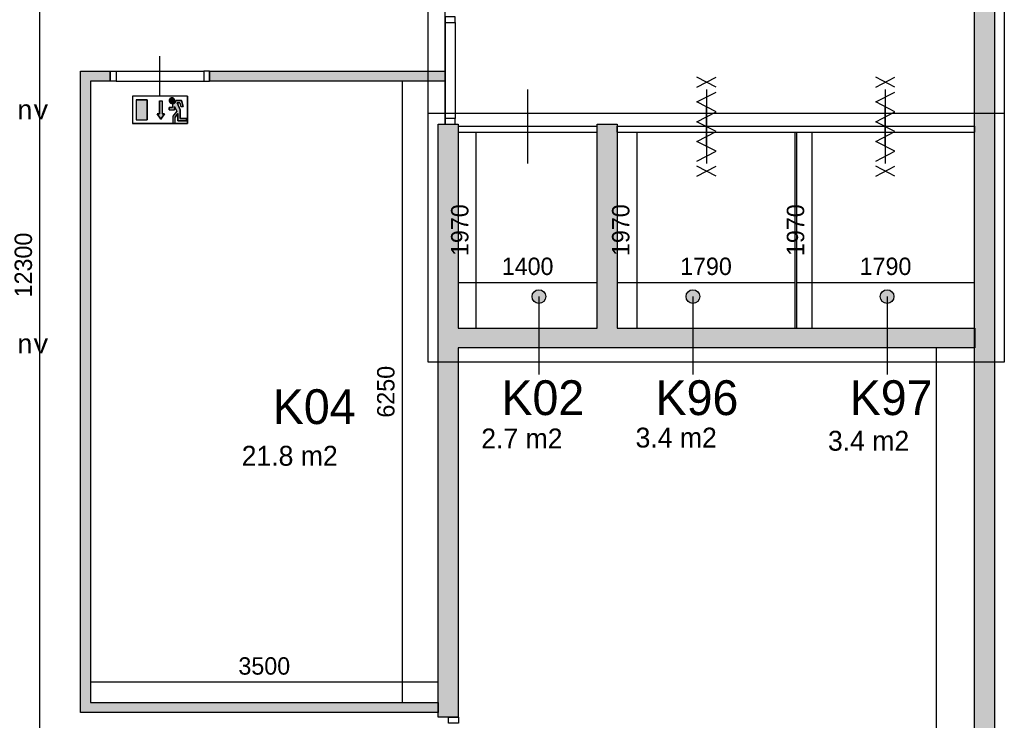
# Model space of a CAD drawing. Extents: x 319440 to 414317, y 3650 to 109188.
# Tile 19 of 46: x 352659 to 362568, y 20889 to 27937. Entities that reach past the tile are written whole.
import ezdxf
from ezdxf.enums import TextEntityAlignment as Align

# ---------------------------------------------------------------- set-up
doc = ezdxf.new("R2010")
doc.units = 0
doc.header["$MEASUREMENT"] = 0
doc.header["$PDMODE"] = 35
doc.header["$PDSIZE"] = -0.5
doc.layers.get('0').update_dxf_attribs({"linetype": 'CONTINUOUS'})
doc.layers.get('DEFPOINTS').update_dxf_attribs({"linetype": 'CONTINUOUS'})
for name, color, linetype in [('AA$1A---_ARCEER', 252, 'CONTINUOUS'), ('AL22----_BINNENWAND', 252, 'CONTINUOUS'), ('AL31----_BUITENKOZIJN', 252, 'CONTINUOUS'), ('AL32----_BINNENKOZIJN', 252, 'CONTINUOUS'), ('AM$1A---_MAATVOERING', 252, 'CONTINUOUS'), ('Brandweer', 252, 'CONTINUOUS'), ('brandweer NIEUW', 252, 'CONTINUOUS'), ('LAYER01', 252, 'CONTINUOUS'), ('M2', 252, 'CONTINUOUS'), ('OMPARTIMENTERING', 252, 'CONTINUOUS')]:
    doc.layers.add(name, color=color, linetype=linetype)
doc.styles.add('B-01', font='b-gbp')
doc.styles.add('MONOTXT', font='MONOTXT')
doc.dimstyles.new('BBA_STAND', dxfattribs={"dimtxt": 175, "dimasz": 1, "dimexe": 1, "dimexo": 0.001, "dimgap": 75, "dimtad": 1, "dimdec": 0, "dimzin": 0, "dimdsep": 46, "dimtxsty": 'B-01', "dimblk": 'NONE', "dimblk1": 'NONE', "dimblk2": 'PIJL1', "dimcen": 1, "dimse1": 1, "dimse2": 1, "dimclrd": 256, "dimclre": 1, "dimclrt": 256, "dimadec": 0, "dimazin": 0, "dimtfac": 1, "dimtdec": 0, "dimtmove": 0, "dimatfit": 0, "dimldrblk": 'PIJL1', "dimfxl": 1, "dimtolj": 1, "dimtzin": 0, "dimarcsym": 0})

# ---------------------------------------------------------------- blocks, each defined once
blk = doc.blocks.new('*D152')
at = {"layer": 'AM$1A---_MAATVOERING', "lineweight": -2, "transparency": 16777216}
blk.add_line((361884, 10269), (361884, 24634.5), dxfattribs=at)
at = {"layer": 'DEFPOINTS', "color": 0, "transparency": 16777216}
for p in [(361884, 24634.5), (361884, 24634.5), (361884, 10269)]:
    blk.add_point(p, dxfattribs=at)
at = {"layer": 'AM$1A---_MAATVOERING', "transparency": 16777216, "insert": (361721.5, 17451.8), "char_height": 175, "attachment_point": 5, "rotation": 90, "style": 'B-01'}
blk.add_mtext('\\A1;14366', dxfattribs=at)
blk = doc.blocks.new('_None')
blk = doc.blocks.new('PIJL1')
at = {"color": 1, "linetype": 'ByBlock'}
blk.add_line((0, 82.6), (0, -82.6), dxfattribs=at)
blk.add_solid([(-100, 16.7), (-100, -16.7), (0, 0)], dxfattribs=at)
blk = doc.blocks.new('*D156')
at = {"layer": 'AM$1A---_MAATVOERING', "lineweight": -2, "transparency": 16777216}
blk.add_line((358871, 26804.5), (358871, 24834.5), dxfattribs=at)
at = {"layer": 'DEFPOINTS', "color": 0, "transparency": 16777216}
for p in [(358670.4, 26804.5), (358670.4, 24834.5), (358871, 24834.5)]:
    blk.add_point(p, dxfattribs=at)
at = {"layer": 'AM$1A---_MAATVOERING', "transparency": 16777216, "insert": (358708.5, 25819.5), "char_height": 175, "attachment_point": 5, "rotation": 90, "style": 'B-01'}
blk.add_mtext('\\A1;1970', dxfattribs=at)
blk = doc.blocks.new('*D157')
at = {"layer": 'AM$1A---_MAATVOERING', "lineweight": -2, "transparency": 16777216}
blk.add_line((357251, 26804.5), (357251, 24834.5), dxfattribs=at)
at = {"layer": 'DEFPOINTS', "color": 0, "transparency": 16777216}
for p in [(357070.4, 26804.5), (357070.4, 24834.5), (357251, 24834.5)]:
    blk.add_point(p, dxfattribs=at)
at = {"layer": 'AM$1A---_MAATVOERING', "transparency": 16777216, "insert": (357088.5, 25819.5), "char_height": 175, "attachment_point": 5, "rotation": 90, "style": 'B-01'}
blk.add_mtext('\\A1;1970', dxfattribs=at)
blk = doc.blocks.new('*D158')
at = {"layer": 'AM$1A---_MAATVOERING', "lineweight": -2, "transparency": 16777216}
blk.add_line((360630, 26804.5), (360630, 24834.5), dxfattribs=at)
at = {"layer": 'DEFPOINTS', "color": 0, "transparency": 16777216}
for p in [(360460.4, 26804.5), (360460.4, 24834.5), (360630, 24834.5)]:
    blk.add_point(p, dxfattribs=at)
at = {"layer": 'AM$1A---_MAATVOERING', "transparency": 16777216, "insert": (360467.5, 25819.5), "char_height": 175, "attachment_point": 5, "rotation": 90, "style": 'B-01'}
blk.add_mtext('\\A1;1970', dxfattribs=at)
blk = doc.blocks.new('*D159')
at = {"layer": 'AM$1A---_MAATVOERING', "lineweight": -2, "transparency": 16777216}
blk.add_line((357070.4, 25292), (358470.4, 25292), dxfattribs=at)
at = {"layer": 'DEFPOINTS', "color": 0, "transparency": 16777216}
for p in [(358470.4, 25292), (357070.4, 23825.5), (358470.4, 23825.5)]:
    blk.add_point(p, dxfattribs=at)
at = {"layer": 'AM$1A---_MAATVOERING', "transparency": 16777216, "insert": (357770.4, 25454.5), "char_height": 175, "attachment_point": 5, "style": 'B-01'}
blk.add_mtext('\\A1;1400', dxfattribs=at)
blk = doc.blocks.new('*D160')
at = {"layer": 'AM$1A---_MAATVOERING', "lineweight": -2, "transparency": 16777216}
blk.add_line((358670.4, 25292), (360460.4, 25292), dxfattribs=at)
at = {"layer": 'DEFPOINTS', "color": 0, "transparency": 16777216}
for p in [(360460.4, 25292), (360460.4, 24834.5), (358670.4, 23825.5)]:
    blk.add_point(p, dxfattribs=at)
at = {"layer": 'AM$1A---_MAATVOERING', "transparency": 16777216, "insert": (359565.4, 25454.5), "char_height": 175, "attachment_point": 5, "style": 'B-01'}
blk.add_mtext('\\A1;1790', dxfattribs=at)
blk = doc.blocks.new('*D161')
at = {"layer": 'AM$1A---_MAATVOERING', "lineweight": -2, "transparency": 16777216}
blk.add_line((360477.4, 25292), (362267.8, 25292), dxfattribs=at)
at = {"layer": 'DEFPOINTS', "color": 0, "transparency": 16777216}
for p in [(362267.8, 25292), (360477.4, 24834.5), (362267.8, 23825.5)]:
    blk.add_point(p, dxfattribs=at)
at = {"layer": 'AM$1A---_MAATVOERING', "transparency": 16777216, "insert": (361372.6, 25454.5), "char_height": 175, "attachment_point": 5, "style": 'B-01'}
blk.add_mtext('\\A1;1790', dxfattribs=at)
blk = doc.blocks.new('*D162')
at = {"layer": 'AM$1A---_MAATVOERING', "lineweight": -2, "transparency": 16777216}
blk.add_line((356507, 27319), (356507, 21069), dxfattribs=at)
at = {"layer": 'DEFPOINTS', "color": 0, "transparency": 16777216}
for p in [(356940.4, 27319), (356507, 21069), (356870.4, 21069)]:
    blk.add_point(p, dxfattribs=at)
at = {"layer": 'AM$1A---_MAATVOERING', "transparency": 16777216, "insert": (356344.5, 24194), "char_height": 175, "attachment_point": 5, "rotation": 90, "style": 'B-01'}
blk.add_mtext('\\A1;6250', dxfattribs=at)
blk = doc.blocks.new('*D163')
at = {"layer": 'AM$1A---_MAATVOERING', "lineweight": -2, "transparency": 16777216}
blk.add_line((356870.4, 21272), (353370.4, 21272), dxfattribs=at)
at = {"layer": 'DEFPOINTS', "color": 0, "transparency": 16777216}
for p in [(353370.4, 21272), (353370.4, 21069), (356870.4, 21069)]:
    blk.add_point(p, dxfattribs=at)
at = {"layer": 'AM$1A---_MAATVOERING', "transparency": 16777216, "insert": (355120.4, 21434.5), "char_height": 175, "attachment_point": 5, "style": 'B-01'}
blk.add_mtext('\\A1;3500', dxfattribs=at)
blk = doc.blocks.new('*D165')
at = {"layer": 'AM$1A---_MAATVOERING', "lineweight": -2, "transparency": 16777216}
blk.add_line((352859, 31619), (352859, 19319), dxfattribs=at)
at = {"layer": 'DEFPOINTS', "color": 0, "transparency": 16777216}
for p in [(351878, 31619), (352610.4, 19319), (352859, 19319)]:
    blk.add_point(p, dxfattribs=at)
at = {"layer": 'AM$1A---_MAATVOERING', "transparency": 16777216, "insert": (352696.5, 25469), "char_height": 175, "attachment_point": 5, "rotation": 90, "style": 'B-01'}
blk.add_mtext('\\A1;12300', dxfattribs=at)

msp = doc.modelspace()

# ---------------------------------------------------------------- hatches: boundary and pattern name
at = {"layer": 'AA$1A---_ARCEER'}
h = msp.add_hatch(color=256, dxfattribs=at)
h.paths.add_polyline_path([(362467.8, 10269), (362467.8, 39818.8), (362470.4, 39818.8), (362470.4, 40018.8), (362467.8, 40018.8), (362467.8, 42569), (362267.8, 42569), (362267.8, 40018.8), (356870.4, 40018.8), (356870.4, 31869), (357070.4, 31869), (357070.4, 39818.8), (362267.8, 39818.8), (362267.8, 36714.7), (362269.8, 36714.7), (362270, 35026), (362267.8, 35026), (362267.8, 26864.5), (362270.4, 26864.5), (362270.4, 26804.5), (362267.8, 26804.5), (362267.8, 24834.5), (362270.4, 24834.5), (362270.4, 24634.5), (362267.8, 24634.5), (362267.8, 10269)])
h.paths.add_polyline_path([(361412, 38714.7), (362267.8, 37876.3), (362267.8, 38016.3), (361452.8, 38814.7), (357887.1, 38814.7), (357070.4, 38014.7), (357070.4, 37874.7), (357927.9, 38714.7)], flags=17)
h.paths.add_polyline_path([(358570.4, 24634.5), (362267.8, 24634.5), (362267.8, 24834.5), (358670.4, 24834.5), (358670.4, 26884.5), (358470.4, 26884.5), (358470.4, 26798), (358470.4, 24834.5), (357070.4, 24834.5), (357070.4, 26884.5), (356940.6, 26884.5), (356870.4, 26884.5), (356870.4, 24734.5), (356870.4, 20919), (357070.4, 20919), (357070.4, 24634.5)], flags=17)
h.paths.add_polyline_path([(356870.4, 20969), (356870.4, 21069), (353370.4, 21069), (353370.4, 27319), (353570.4, 27319), (353570.4, 27419), (353270.4, 27419), (353270.4, 20969)])
h.paths.add_polyline_path([(356970.4, 16619), (356970.4, 15919), (357075.4, 15919), (357075.4, 19419), (356975.6, 19419), (356865.4, 19419), (356865.4, 19319), (353800.4, 19319), (353800.4, 19219), (356865.4, 19219), (356865.4, 16719), (356570.4, 16719), (356570.4, 13329), (356045.4, 13329), (356045.4, 10269), (356255.4, 10269), (356255.4, 13119), (357255.4, 13119), (357255.4, 13329), (357255.4, 15319), (357155.4, 15319), (357155.4, 13329), (356670.4, 13329), (356670.4, 16619), (356865.4, 16619)])
h.paths.add_polyline_path([(352470.4, 10269), (352470.4, 16419), (352370.4, 16419), (352370.4, 10269)])
h.paths.add_polyline_path([(352470.4, 17419), (352470.4, 19219), (352800.4, 19219), (352800.4, 19319), (352420.4, 19319), (352370.4, 19319), (352370.4, 19219.3), (352370.4, 19219), (352370.4, 17419)])
h.paths.add_polyline_path([(352470.4, 31619), (352470.4, 31869), (349811.8, 31869), (345240.4, 31869), (345240.4, 31819), (348851.9, 31819), (349052.1, 31619), (349811.8, 31619)])
h.paths.add_polyline_path([(356940.2, 31619), (356940.2, 31634), (356940.5, 31634), (356940.5, 31619), (357070.4, 31619), (357070.4, 31869), (356870.4, 31869), (353470.4, 31869), (353470.4, 31619)])
msp.add_hatch(color=256, dxfattribs=at).paths.add_polyline_path([(356940.4, 27319), (356940.4, 27419), (354570.4, 27419), (354570.4, 27319)])
at = {"layer": 'brandweer NIEUW'}
msp.add_hatch(color=256, dxfattribs=at).paths.add_polyline_path([(354182.9, 27149.4), (354182.8, 27149.3), (354178.8, 27147.8), (354178.7, 27147.7), (354176.8, 27146.7), (354176.6, 27146.6), (354174.1, 27144.9), (354173.9, 27144.8), (354172, 27143.2), (354171.8, 27143), (354168.9, 27139.8), (354168.7, 27139.6), (354166.5, 27136.3), (354166.4, 27136.1), (354164.6, 27131.9), (354164.5, 27131.8), (354163.2, 27126.2), (354163.2, 27126), (354163, 27122), (354163, 27121.8), (354163.3, 27118.4), (354163.4, 27118.3), (354164.9, 27112.8), (354164.9, 27112.6), (354166.4, 27109.4), (354166.6, 27109.2), (354169.5, 27105), (354169.5, 27104.9), (354173.8, 27100.8), (354173.9, 27100.7), (354176.6, 27098.9), (354176.8, 27098.8), (354181, 27096.8), (354181.2, 27096.7), (354185.4, 27095.5), (354185.5, 27095.5), (354192.1, 27095.1), (354192.2, 27095.1), (354198.1, 27096), (354198.3, 27096.1), (354202.4, 27097.6), (354202.5, 27097.6), (354205.6, 27099.4), (354205.8, 27099.5), (354208.8, 27101.7), (354209, 27101.9), (354212.2, 27105.2), (354214.9, 27109.1), (354215, 27109.2), (354216.5, 27112.4), (354216.5, 27112.5), (354217.8, 27116.6), (354217.8, 27116.8), (354218.3, 27119.4), (354218.3, 27119.5), (354218.5, 27124.1), (354218.5, 27124.1), (354218.2, 27126.8), (354217.1, 27131.4), (354217.1, 27131.5), (354214.8, 27136.5), (354214.7, 27136.7), (354212.1, 27140.5), (354212, 27140.6), (354209.8, 27142.9), (354209.6, 27143.1), (354206, 27145.9), (354205.9, 27146), (354202.2, 27148), (354202, 27148.1), (354196.5, 27149.9), (354196.4, 27149.9), (354189.1, 27150.5), (354189, 27150.4)])
h = msp.add_hatch(color=256, dxfattribs=at)
h.paths.add_polyline_path([(354274, 27031.2), (354274, 26942.4), (354338.7, 26942.4), (354338.7, 26919.3), (354250.9, 26919.3), (354250.9, 26993.2), (354223.1, 26957.6), (354223.1, 26896.2), (354200, 26896.2), (354200, 26965.5), (354239.9, 27016.8), (354218.5, 27063.9), (354218.5, 27030.3), (354163, 27030.3), (354163, 27053.4), (354195.4, 27053.4), (354195.4, 27086.6), (354198.4, 27087.5), (354198.8, 27087.6), (354200.3, 27087.9), (354202.1, 27088.5), (354203.7, 27089), (354207.3, 27090.7), (354209.3, 27091.8), (354209.9, 27092.1), (354213.1, 27094.4), (354215.6, 27096.6), (354215.8, 27096.7), (354217.7, 27098.7), (354219, 27100.3), (354219.4, 27100.8), (354220.9, 27102.9), (354222.8, 27106), (354222.9, 27106.4), (354224.2, 27109.2), (354225.2, 27111.9), (354225.9, 27114.4), (354226.2, 27115.9), (354226.3, 27116.4), (354226.9, 27122.8), (354287.8, 27122.8), (354302.9, 27062.6), (354279, 27062.6), (354269.8, 27099.6), (354242.9, 27099.6)])
h.paths.add_polyline_path([(354092.8, 27119.9), (354092.8, 26990.4), (354115.9, 26990.4), (354078.9, 26934.9), (354041.9, 26990.4), (354065, 26990.4), (354065, 27119.9)])
h.paths.add_polyline_path([(353941, 27132), (353941, 26928.6), (353830.1, 26928.6), (353830.1, 27132)])
at = {"layer": 'LAYER01'}
for points in [[(357883.6, 25082.9, 1), (357883.6, 25220.5, 1)], [(359434.4, 25082.9, 1), (359434.4, 25220.5, 1)], [(361388.4, 25082.9, 1), (361388.4, 25220.5, 1)]]:
    msp.add_hatch(color=256, dxfattribs=at).paths.add_polyline_path(points)

# ---------------------------------------------------------------- linework, layer by layer
at = {"layer": 'AL22----_BINNENWAND'}
for p, q in [((354570.4, 27419), (354570.4, 27319.3)), ((356940.4, 27419), (356940.4, 27319))]:
    msp.add_line(p, q, dxfattribs=at)
for points in [[(362267.8, 10269), (362267.8, 39818.8)], [(362467.8, 39818.8), (362467.8, 10269)], [(356940.4, 26884.5), (356940.2, 31634)], [(353270.4, 20969), (353270.4, 27419)], [(353270.4, 27419), (353570.4, 27419)], [(353570.4, 27419), (353570.4, 27319)], [(354570.4, 27419), (356940.4, 27419)], [(354570.4, 27319), (354570.4, 27419)], [(356940.4, 27419), (356940.4, 27319)], [(353370.4, 27319), (353370.4, 21069)], [(353570.4, 27319), (353370.4, 27319)], [(356940.4, 27319), (354570.4, 27319)], [(356870.4, 24734.5), (356870.4, 26884.5)], [(356870.4, 26884.5), (357070.4, 26884.5)], [(357070.4, 26884.5), (357070.4, 24834.5)], [(357070.4, 26864.5), (358470.4, 26864.5)], [(358470.4, 24834.5), (358470.4, 26884.5)], [(358470.4, 26884.5), (358670.4, 26884.5)], [(358470.4, 26804.5), (358470.4, 26864.5)], [(358470.4, 26798), (358470.4, 26858)], [(358670.4, 26884.5), (358670.4, 24834.5)], [(358670.4, 26864.5), (362270.4, 26864.5)], [(358670.4, 26804.5), (358670.4, 26864.5)], [(362270.4, 26804.5), (362270.4, 26864.5)], [(357070.4, 26804.5), (358470.4, 26804.5)], [(358670.4, 26804.5), (362270.4, 26804.5)], [(360460.4, 26804.5), (360460.4, 24834.5)], [(360477.4, 26804.5), (360477.4, 24834.5)], [(357070.4, 24834.5), (358470.4, 24834.5)], [(358670.4, 24834.5), (362270.4, 24834.5)], [(362270.4, 24834.5), (362270.4, 24634.5)], [(356870.4, 20919), (356870.4, 24734.5)], [(357070.4, 24634.5), (357070.4, 20919)], [(358570.4, 24634.5), (357070.4, 24634.5)], [(362270.4, 24634.5), (358570.4, 24634.5)], [(353370.4, 21069), (356870.4, 21069)], [(356870.4, 21069), (356870.4, 20969)], [(356870.4, 20969), (353270.4, 20969)], [(357070.4, 20919), (356870.4, 20919)]]:
    msp.add_lwpolyline(points, dxfattribs=at)
at = {"layer": 'AL31----_BUITENKOZIJN'}
for points in [[(354070.5, 27169), (354070.5, 27369), (354070.5, 27569)], [(359570.4, 26661.3), (359570.4, 26861.3), (359570.4, 27061.3)], [(361370.4, 26661.3), (361370.4, 26861.3), (361370.4, 27061.3)]]:
    msp.add_lwpolyline(points, dxfattribs=at)
at = {"layer": 'AL32----_BINNENKOZIJN'}
for points in [[(357040.4, 27906.8), (357040.4, 27966.5), (356940.6, 27966.5), (356940.6, 27906.8)], [(353570.4, 27419), (353630.4, 27419), (353630.4, 27319), (353570.4, 27319)], [(354570.4, 27419), (354510.6, 27419), (354510.6, 27319.3), (354570.4, 27319.3)], [(357040.4, 26884.5), (357040.4, 26944.3), (356940.6, 26944.3), (356940.6, 26884.5)], [(357075.4, 20919), (357075.4, 20859), (356975.4, 20859), (356975.4, 20919)]]:
    msp.add_lwpolyline(points, close=True, dxfattribs=at)
for points in [[(356940.6, 27906.8), (356940.6, 26944.3)], [(357040.4, 27906.8), (357040.4, 26944.3)], [(353630.4, 27419), (354510.6, 27419)], [(353630.4, 27319), (354510.6, 27319.3)]]:
    msp.add_lwpolyline(points, dxfattribs=at)
at = {"layer": 'Brandweer'}
for points in [[(359667.1, 27258.8), (359473.6, 27358.8)], [(359473.6, 27258.8), (359667.1, 27358.8)], [(361467.1, 27258.8), (361273.6, 27358.8)], [(361273.6, 27258.8), (361467.1, 27358.8)], [(357770.4, 27233.8), (357770.4, 26488.8)], [(359473.6, 26514.8), (359667.1, 26613.8), (359473.6, 26712.8), (359667.1, 26811.8), (359473.6, 26910.8), (359667.1, 27009.8), (359473.6, 27108.8), (359667.1, 27207.8)], [(359570.4, 27233.8), (359570.4, 26488.8)], [(359570.4, 27233.8), (359570.4, 26488.8)], [(361273.6, 26514.8), (361467.1, 26613.8), (361273.6, 26712.8), (361467.1, 26811.8), (361273.6, 26910.8), (361467.1, 27009.8), (361273.6, 27108.8), (361467.1, 27207.8)], [(361370.4, 27233.8), (361370.4, 26488.8)], [(361370.4, 27233.8), (361370.4, 26488.8)], [(359667.1, 26363.8), (359473.6, 26463.8)], [(359473.6, 26363.8), (359667.1, 26463.8)], [(361467.1, 26363.8), (361273.6, 26463.8)], [(361273.6, 26363.8), (361467.1, 26463.8)]]:
    msp.add_lwpolyline(points, dxfattribs=at)
at = {"layer": 'brandweer NIEUW'}
for p, q in [((353793.1, 27169), (353793.1, 26891.6)), ((354348, 27169), (353793.1, 27169)), ((354348, 27169), (354348, 26891.6)), ((353830.1, 27132), (353941, 27132)), ((353830.1, 27132), (353830.1, 26928.6)), ((353941, 27132), (353941, 26928.6)), ((354065, 27119.9), (354065, 26990.4)), ((354092.8, 27119.9), (354092.8, 26990.4)), ((354163, 27053.4), (354195.4, 27053.4)), ((354163, 27030.3), (354163, 27053.4)), ((354195.4, 27086.9), (354195.4, 27053.4)), ((354218.5, 27063.9), (354239.9, 27016.8)), ((354218.5, 27063.9), (354218.5, 27030.3)), ((354226.9, 27122.8), (354287.8, 27122.8)), ((354269.8, 27099.6), (354242.9, 27099.6)), ((354242.9, 27099.6), (354274, 27031.2)), ((354269.8, 27099.6), (354279, 27062.6)), ((354279, 27062.6), (354302.9, 27062.6)), ((354287.8, 27122.8), (354302.9, 27062.6)), ((354041.9, 26990.4), (354078.9, 26934.9)), ((354065, 26990.4), (354041.9, 26990.4)), ((354078.9, 26934.9), (354115.9, 26990.4)), ((354115.9, 26990.4), (354092.8, 26990.4)), ((354163, 27030.3), (354218.5, 27030.3)), ((354240, 27017), (354200, 26965.5)), ((354200, 26965.5), (354200, 26896.2)), ((354250.9, 26993.2), (354223.1, 26957.6)), ((354223.1, 26896.2), (354223.1, 26957.6)), ((354250.9, 26919.3), (354250.9, 26993.2)), ((354274, 27031.2), (354274, 26942.4)), ((354348, 26891.6), (353793.1, 26891.6)), ((353830.1, 26928.6), (353941, 26928.6)), ((354200, 26896.2), (354223.1, 26896.2)), ((354338.7, 26919.3), (354250.9, 26919.3)), ((354274, 26942.4), (354338.7, 26942.4)), ((354338.7, 26942.4), (354338.7, 26919.3))]:
    msp.add_line(p, q, dxfattribs=at)
for points in [[(354348, 26891.6), (354348, 27169), (353793.1, 27169), (353793.1, 26891.6), (354348, 26891.6)], [(354218.2, 27126.8), (354217.1, 27131.5), (354214.8, 27136.6), (354212.1, 27140.5), (354209.7, 27143), (354206, 27145.9), (354202.1, 27148.1), (354196.4, 27149.9), (354189.1, 27150.5), (354182.9, 27149.4), (354178.8, 27147.8), (354176.6, 27146.7), (354174, 27144.9), (354171.9, 27143.1), (354168.8, 27139.7), (354166.4, 27136.2), (354164.5, 27131.9), (354163.2, 27126.1), (354163, 27121.9), (354163.4, 27118.3), (354164.9, 27112.7), (354166.5, 27109.3), (354169.5, 27104.9), (354173.9, 27100.7), (354176.7, 27098.8), (354181.1, 27096.7), (354185.4, 27095.5), (354192.2, 27095.1), (354198.2, 27096), (354202.5, 27097.6), (354205.7, 27099.4), (354208.9, 27101.8), (354212.2, 27105.2), (354214.9, 27109.2), (354216.5, 27112.5), (354217.8, 27116.7), (354218.3, 27119.5), (354218.5, 27124.1), (354218.2, 27126.8)], [(354171.1, 27142.4), (354170.2, 27141.4), (354169.3, 27140.4), (354168.5, 27139.3), (354167.7, 27138.2), (354166.9, 27137), (354166.3, 27135.8), (354165.7, 27134.6), (354165.1, 27133.4), (354164.6, 27132.1), (354164.2, 27130.8), (354163.8, 27129.5), (354163.5, 27128.2), (354163.3, 27126.8), (354163.1, 27125.5), (354163, 27124.1), (354163, 27122.8), (354163, 27121.4), (354163.1, 27120), (354163.3, 27118.7), (354163.5, 27117.3), (354163.8, 27116), (354164.2, 27114.7), (354164.6, 27113.4), (354165.1, 27112.1), (354165.7, 27110.9), (354166.3, 27109.7), (354166.9, 27108.5), (354167.7, 27107.3), (354168.5, 27106.2), (354169.3, 27105.2), (354170.2, 27104.1), (354171.1, 27103.1), (354172.1, 27102.2), (354173.1, 27101.3), (354174.2, 27100.5), (354175.3, 27099.7), (354176.5, 27099), (354177.7, 27098.3), (354178.9, 27097.7), (354180.1, 27097.1), (354181.4, 27096.6), (354182.7, 27096.2), (354184, 27095.8), (354185.3, 27095.5), (354186.7, 27095.3), (354188, 27095.1), (354189.4, 27095), (354190.7, 27095), (354192.1, 27095), (354193.5, 27095.1), (354194.8, 27095.3), (354196.2, 27095.5), (354197.5, 27095.8), (354198.8, 27096.2), (354200.1, 27096.6), (354201.4, 27097.1), (354202.6, 27097.7), (354203.8, 27098.3), (354205, 27099), (354206.2, 27099.7), (354207.3, 27100.5), (354208.3, 27101.3), (354209.4, 27102.2), (354210.4, 27103.1), (354211.3, 27104.1), (354212.2, 27105.2), (354213, 27106.2), (354213.8, 27107.3), (354214.5, 27108.5), (354215.2, 27109.7), (354215.8, 27110.9), (354216.4, 27112.1), (354216.9, 27113.4), (354217.3, 27114.7), (354217.7, 27116), (354218, 27117.3), (354218.2, 27118.7), (354218.4, 27120), (354218.5, 27121.4), (354218.5, 27122.8), (354218.5, 27124.1), (354218.4, 27125.5), (354218.2, 27126.8), (354218, 27128.2), (354217.7, 27129.5), (354217.3, 27130.8), (354216.9, 27132.1), (354216.4, 27133.4), (354215.8, 27134.6), (354215.2, 27135.8), (354214.5, 27137), (354213.8, 27138.2), (354213, 27139.3), (354212.2, 27140.4), (354211.3, 27141.4), (354210.4, 27142.4), (354209.4, 27143.3), (354208.3, 27144.2), (354207.3, 27145), (354206.2, 27145.8), (354205, 27146.6), (354203.8, 27147.2), (354202.6, 27147.8), (354201.4, 27148.4), (354200.1, 27148.9), (354198.8, 27149.3), (354197.5, 27149.7), (354196.2, 27150), (354194.8, 27150.2), (354193.5, 27150.4), (354192.1, 27150.5), (354190.7, 27150.5), (354189.4, 27150.5), (354188, 27150.4), (354186.7, 27150.2), (354185.3, 27150), (354184, 27149.7), (354182.7, 27149.3), (354181.4, 27148.9), (354180.1, 27148.4), (354178.9, 27147.8), (354177.7, 27147.2), (354176.5, 27146.6), (354175.3, 27145.8), (354174.2, 27145), (354173.1, 27144.2), (354172.1, 27143.3), (354171.1, 27142.4)], [(353941, 26928.6), (353941, 27132), (353830.1, 27132), (353830.1, 26928.6), (353941, 26928.6)], [(354065, 27119.9), (354092.8, 27119.9), (354092.8, 26990.4), (354115.9, 26990.4), (354078.9, 26934.9), (354041.9, 26990.4), (354065, 26990.4), (354065, 27119.9)], [(354338.7, 26919.3), (354338.7, 26942.4), (354274, 26942.4), (354274, 27031.2), (354242.9, 27099.6), (354269.8, 27099.6), (354279, 27062.6), (354302.9, 27062.6), (354287.8, 27122.8), (354226.9, 27122.8), (354226.4, 27116.9), (354225.9, 27114.4), (354225.2, 27111.9), (354224.2, 27109.2), (354222.5, 27105.7), (354220.9, 27102.9), (354219.6, 27101.1), (354217.7, 27098.7), (354215.9, 27096.9), (354213.1, 27094.4), (354210.3, 27092.4), (354207.3, 27090.7), (354204.4, 27089.3), (354200.3, 27087.9), (354197.3, 27087.2), (354195.4, 27086.6), (354195.4, 27053.4), (354163, 27053.4), (354163, 27030.3), (354218.5, 27030.3), (354218.5, 27063.9), (354239.9, 27016.8), (354200, 26965.5), (354200, 26896.2), (354223.1, 26896.2), (354223.1, 26957.6), (354250.9, 26993.2), (354250.9, 26919.3), (354338.7, 26919.3)], [(354226.9, 27122.8), (354226.9, 27122.4), (354226.8, 27121.9), (354226.8, 27121.5), (354226.8, 27121.1), (354226.8, 27120.7), (354226.8, 27120.3), (354226.7, 27119.9), (354226.7, 27119.5), (354226.7, 27119.1), (354226.6, 27118.7), (354226.6, 27118.3), (354226.5, 27117.9), (354226.5, 27117.5), (354226.4, 27117.1), (354226.3, 27116.7), (354226.3, 27116.3), (354226.2, 27115.9), (354226.1, 27115.5), (354226, 27115.1), (354225.9, 27114.7), (354225.8, 27114.3), (354225.8, 27113.9), (354225.7, 27113.5), (354225.5, 27113.1), (354225.4, 27112.7), (354225.3, 27112.3), (354225.2, 27111.9), (354225.1, 27111.6), (354224.9, 27111.2), (354224.8, 27110.8), (354224.7, 27110.4), (354224.5, 27110), (354224.4, 27109.6), (354224.2, 27109.3), (354224.1, 27108.9), (354223.9, 27108.5), (354223.8, 27108.1), (354223.6, 27107.8), (354223.4, 27107.4), (354223.3, 27107), (354223.1, 27106.7), (354222.9, 27106.3), (354222.7, 27105.9), (354222.5, 27105.6), (354222.3, 27105.2), (354222.1, 27104.9), (354221.9, 27104.5), (354221.7, 27104.2), (354221.5, 27103.8), (354221.3, 27103.5), (354221.1, 27103.1), (354220.8, 27102.8), (354220.6, 27102.5), (354220.4, 27102.1), (354220.1, 27101.8), (354219.9, 27101.5), (354219.7, 27101.1), (354219.4, 27100.8), (354219.2, 27100.5), (354218.9, 27100.2), (354218.7, 27099.8), (354218.4, 27099.5), (354218.1, 27099.2), (354217.9, 27098.9), (354217.6, 27098.6), (354217.3, 27098.3), (354217, 27098), (354216.8, 27097.7), (354216.5, 27097.4), (354216.2, 27097.1), (354215.9, 27096.8), (354215.6, 27096.6), (354215.3, 27096.3), (354215, 27096), (354214.7, 27095.7), (354214.4, 27095.5), (354214.1, 27095.2), (354213.8, 27094.9), (354213.5, 27094.7), (354213.1, 27094.4), (354212.8, 27094.2), (354212.5, 27093.9), (354212.2, 27093.7), (354211.8, 27093.5), (354211.5, 27093.2), (354211.2, 27093), (354210.8, 27092.8), (354210.5, 27092.5), (354210.2, 27092.3), (354209.8, 27092.1), (354209.5, 27091.9), (354209.1, 27091.7), (354208.8, 27091.5), (354208.4, 27091.3), (354208.1, 27091.1), (354207.7, 27090.9), (354207.3, 27090.7), (354207, 27090.5), (354206.6, 27090.3), (354206.3, 27090.1), (354205.9, 27090), (354205.5, 27089.8), (354205.1, 27089.6), (354204.8, 27089.5), (354204.4, 27089.3), (354204, 27089.2), (354203.6, 27089), (354203.3, 27088.9), (354202.9, 27088.7), (354202.5, 27088.6), (354202.1, 27088.5), (354201.7, 27088.4), (354201.3, 27088.2), (354200.9, 27088.1), (354200.5, 27088), (354200.2, 27087.9), (354199.8, 27087.8), (354199.4, 27087.7), (354199, 27087.6), (354198.6, 27087.5), (354198.2, 27087.4), (354197.8, 27087.3), (354197.4, 27087.3), (354197, 27087.2), (354196.6, 27087.1), (354196.2, 27087.1), (354195.8, 27087), (354195.4, 27086.9)]]:
    msp.add_lwpolyline(points, dxfattribs=at)
msp.add_lwpolyline([(354226.9, 27122.8), (354226.2, 27116.1), (354222.8, 27106.1), (354219.3, 27100.6), (354215.8, 27096.7), (354209.6, 27092), (354203.3, 27088.9), (354198.4, 27087.5), (354195.4, 27086.6), (354195.4, 27053.4), (354163, 27053.4), (354163, 27030.3), (354218.5, 27030.3), (354218.5, 27063.9), (354239.9, 27016.8), (354200, 26965.5), (354200, 26896.2), (354223.1, 26896.2), (354223.1, 26957.6), (354250.9, 26993.2), (354250.9, 26919.3), (354338.7, 26919.3), (354338.7, 26942.4), (354274, 26942.4), (354274, 27031.2), (354242.9, 27099.6), (354269.8, 27099.6), (354279, 27062.6), (354302.9, 27062.6), (354287.8, 27122.8)], close=True, dxfattribs=at)
at = {"layer": 'LAYER01'}
for p, q in [((357883.6, 25151.7), (357883.6, 24366.5)), ((359434.4, 25151.7), (359434.4, 24366.5)), ((361388.4, 25151.7), (361388.4, 24366.5))]:
    msp.add_line(p, q, dxfattribs=at)
for centre in [(357883.6, 25151.7), (359434.4, 25151.7), (361388.4, 25151.7)]:
    msp.add_circle(centre, 68.8, dxfattribs=at)
at = {"layer": 'OMPARTIMENTERING', "ltscale": 800}
msp.add_line((356770.4, 26996), (362567.8, 26996), dxfattribs=at)
msp.add_lwpolyline([(356770.4, 24493), (356770.4, 24493), (356770.4, 24493), (356770.4, 40118.8), (362567.8, 40118.8), (362567.8, 24493)], close=True, dxfattribs=at)

# ---------------------------------------------------------------- texts
at = {"layer": 'Brandweer', "style": 'MONOTXT'}
for p in [(352791.6, 27028.6), (352791.6, 24673.6)]:
    msp.add_text('nv', height=185.94, dxfattribs=at).set_placement(p, align=Align.MIDDLE)
at = {"layer": 'LAYER01', "style": 'B-01'}
for s, p in [('K02', (357507.5, 23959.3)), ('K96', (359058.4, 23959.3)), ('K97', (361012.4, 23959.3)), ('K04', (355206.4, 23869))]:
    msp.add_text(s, height=350, rotation=0, dxfattribs=at).set_placement(p)
at = {"layer": 'M2', "char_height": 200, "width": 1805, "attachment_point": 1, "style": 'B-01'}
for s, insert in [('2.7 m2', (357304, 23824)), ('3.4 m2', (358857, 23833)), ('3.4 m2', (360793, 23801)), ('21.8 m2', (354893, 23650))]:
    msp.add_mtext(s, dxfattribs=dict(at, insert=insert))

# ---------------------------------------------------------------- dimensions: what is measured, and where the dimension line sits
at = {"layer": 'AM$1A---_MAATVOERING'}
for base, p1, p2, picture, middle in [((352859, 19319), (351878, 31619), (352610.4, 19319), '*D165', (352696.5, 25469)), ((356507, 21069), (356940.4, 27319), (356870.4, 21069), '*D162', (356344.5, 24194)), ((357251, 24834.5), (357070.4, 26804.5), (357070.4, 24834.5), '*D157', (357088.5, 25819.5)), ((358871, 24834.5), (358670.4, 26804.5), (358670.4, 24834.5), '*D156', (358708.5, 25819.5)), ((360630, 24834.5), (360460.4, 26804.5), (360460.4, 24834.5), '*D158', (360467.5, 25819.5)), ((361883.9999279, 24634.5003806), (361883.9999279, 10269.0003806), (361883.9999279, 24634.5003806), '*D152', (361721.4999279, 17451.7503806))]:
    dim = msp.add_linear_dim(base=base, p1=p1, p2=p2, angle=270, dimstyle='BBA_STAND', dxfattribs=at)
    dim.commit()
    dim.dimension.update_dxf_attribs({"geometry": picture, "text_midpoint": middle})
for base, p1, p2, picture, middle in [((358470.4, 25292), (357070.4, 23825.5), (358470.4, 23825.5), '*D159', (357770.4, 25454.5)), ((360460.4, 25292), (358670.4, 23825.5), (360460.4, 24834.5), '*D160', (359565.4, 25454.5)), ((362267.8, 25292), (360477.4, 24834.5), (362267.8, 23825.5), '*D161', (361372.6, 25454.5)), ((353370.4, 21272), (356870.4, 21069), (353370.4, 21069), '*D163', (355120.4, 21434.5))]:
    dim = msp.add_linear_dim(base=base, p1=p1, p2=p2, dimstyle='BBA_STAND', dxfattribs=at)
    dim.commit()
    dim.dimension.update_dxf_attribs({"geometry": picture, "text_midpoint": middle})

doc.saveas('drawing.dxf')
